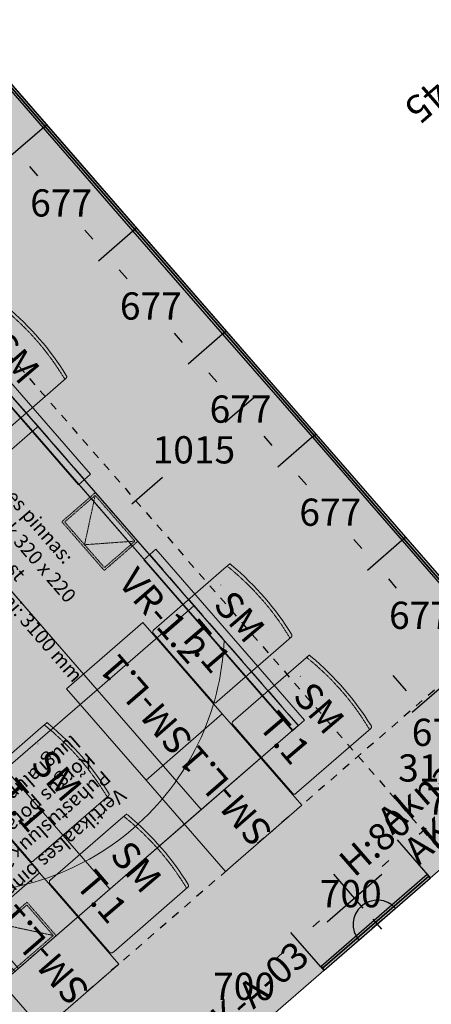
# Model space of a CAD drawing. Header units: millimetres. Extents: x -3074 to 179405, y -22 to 114374.
# Tile 63 of 184: x 145683 to 147721, y 73104 to 77985. Entities that reach past the tile are written whole.
import ezdxf

# ---------------------------------------------------------------- set-up
doc = ezdxf.new("R2010")
doc.units = ezdxf.units.MM
for name, pattern in [('Hidden', [4, 2, -2]), ('Hidden 100.00_ 50.00', [150, 100, -50]), ('Hidden_100', [80, 40, -40])]:
    doc.linetypes.add(name, pattern=pattern)
doc.layers.get('0').update_dxf_attribs({"true_color": 0x000000})
for name, color, linetype, true_color in [('_SA-ELEKTER_pistikupesad', 7, 'Continuous', 0x9900cc), ('_SA-LAGI_DIM', 250, 'Continuous', 0x333333), ('_SA-SISUSTUS_abi', 7, 'Continuous', 0x7f4f3f), ('_SA-SISUSTUS_tekst', 7, 'Continuous', 0x7f4f3f), ('Default', 7, 'Continuous', 0x000000)]:
    doc.layers.add(name, color=color, linetype=linetype, true_color=true_color)
for name, color, linetype, lineweight, true_color in [('_SA-ELEKTER_tekst', 7, 'Continuous', 9, 0x9900cc), ('_SA-LAGI', 7, 'Continuous', 9, 0x5b5b5b), ('_SA-LAGI_eriosade seadmed', 7, 'Continuous', 5, 0x9900cc), ('_SA-LAGI_hatch', 7, 'Continuous', 5, 0x787878), ('_SA-PORAND_hatch', 254, 'Continuous', 9, 0xbebebe), ('_SA-SEIN', 250, 'Continuous', 30, 0x333333), ('_SA-SEIN_dim', 1, 'Continuous', 13, 0xff0000), ('_SA-SISUSTUS_lahtine', 7, 'Continuous', 18, 0x7f4f3f), ('_SA-VALGUSTUS', 20, 'Continuous', 13, 0xff3f00), ('_SA-VALGUSTUS_valgusgrupid', 240, 'Continuous', 9, 0xff003f)]:
    doc.layers.add(name, color=color, linetype=linetype, lineweight=lineweight, true_color=true_color)
doc.styles.add('DIN Pro Light-Light', font='txt')
doc.styles.add('DIN Pro Medium-Medium', font='txt')
doc.dimstyles.new('INP_100_DIM', dxfattribs={"dimtxt": 135, "dimasz": 100, "dimexe": 50, "dimexo": 0.5, "dimgap": 20, "dimtad": 0, "dimtih": 1, "dimtoh": 1, "dimdec": 0, "dimzin": 1, "dimdsep": 46, "dimtxsty": 'DIN Pro Light-Light', "dimcen": 2.5, "dimadec": 1, "dimazin": 1, "dimtfac": 1, "dimtdec": 4, "dimtix": 1, "dimtofl": 0, "dimtmove": 1, "dimatfit": 3, "dimfxl": 1, "dimtolj": 1, "dimtzin": 1, "dimarcsym": 0})

# ---------------------------------------------------------------- blocks, each defined once
blk = doc.blocks.new('_SA pistik(syvistatud) x1')
at = {"linetype": 'ByBlock', "lineweight": -2}
blk.add_hatch(color=0, dxfattribs=at).paths.add_polyline_path([(-80.2, 0), (80, 0), (80, 1.8), (79.9, 3.5), (79.8, 5.3), (79.6, 7.1), (79.4, 9), (79.2, 10.8), (78.9, 12.6), (78.5, 14.5), (78.1, 16.3), (77.7, 18.2), (77.2, 20), (76.7, 21.9), (76.1, 23.7), (75.5, 25.5), (74.8, 27.4), (74.1, 29.2), (73.3, 31), (72.5, 32.8), (71.7, 34.6), (70.7, 36.4), (69.8, 38.2), (68.8, 39.9), (67.7, 41.7), (66.6, 43.4), (65.5, 45), (64.3, 46.7), (63, 48.3), (61.7, 49.9), (60.4, 51.5), (59.1, 53), (57.6, 54.5), (56.2, 56), (54.7, 57.4), (53.2, 58.8), (51.7, 60.1), (50.1, 61.4), (48.5, 62.7), (46.8, 63.9), (45.1, 65.1), (43.4, 66.2), (41.7, 67.3), (40, 68.3), (38.2, 69.3), (36.5, 70.3), (34.7, 71.2), (32.8, 72), (31, 72.8), (29.2, 73.5), (27.4, 74.2), (25.5, 74.9), (23.7, 75.5), (21.8, 76), (19.9, 76.5), (18.1, 77), (16.2, 77.4), (14.4, 77.8), (12.5, 78.1), (10.7, 78.4), (8.9, 78.6), (7.1, 78.8), (5.3, 78.9), (3.5, 79), (1.7, 79.1), (-0.1, 79.1), (-1.9, 79.1), (-3.6, 79), (-5.4, 78.9), (-7.2, 78.8), (-9.1, 78.6), (-10.9, 78.4), (-12.7, 78.1), (-14.6, 77.8), (-16.4, 77.4), (-18.3, 77), (-20.1, 76.5), (-22, 76), (-23.8, 75.5), (-25.7, 74.9), (-27.5, 74.2), (-29.4, 73.5), (-31.2, 72.8), (-33, 72), (-34.8, 71.2), (-36.6, 70.3), (-38.4, 69.3), (-40.2, 68.3), (-41.9, 67.3), (-43.6, 66.2), (-45.3, 65.1), (-47, 63.9), (-48.6, 62.7), (-50.3, 61.4), (-51.8, 60.1), (-53.4, 58.8), (-54.9, 57.4), (-56.4, 56), (-57.8, 54.5), (-59.2, 53), (-60.6, 51.5), (-61.9, 49.9), (-63.2, 48.3), (-64.4, 46.7), (-65.6, 45), (-66.8, 43.4), (-67.9, 41.7), (-69, 39.9), (-70, 38.2), (-70.9, 36.4), (-71.8, 34.6), (-72.7, 32.8), (-73.5, 31), (-74.3, 29.2), (-75, 27.4), (-75.7, 25.5), (-76.3, 23.7), (-76.9, 21.9), (-77.4, 20), (-77.9, 18.2), (-78.3, 16.3), (-78.7, 14.5), (-79.1, 12.6), (-79.4, 10.8), (-79.6, 9), (-79.8, 7.1), (-80, 5.3), (-80.1, 3.5), (-80.2, 1.8)], flags=0)
at = {"color": 0, "linetype": 'ByBlock', "lineweight": -2}
for p, q in [((0, 70.7), (0, 218.6)), ((-120, 114.6), (120, 114.6)), ((0, 22), (0, -22)), ((22, 0), (-22, 0))]:
    blk.add_line(p, q, dxfattribs=at)
blk.add_lwpolyline([(-80.2, 0), (80, 0, 0.986995)], format="xyb", close=True, dxfattribs=at)
blk = doc.blocks.new('SM-L.1')
at = {"color": 0, "lineweight": -2}
blk.add_lwpolyline([(-303.9, 0), (-303.9, -500), (296.1, -500), (296.1, 0)], close=True, dxfattribs=at)
at = {"color": 0, "linetype": 'ByBlock', "lineweight": -2, "extrusion": (0, 0, -1), "insert": (301.5, -176.7), "char_height": 135, "width": 1416.393, "attachment_point": 1, "text_direction": (-1, 0, 0), "style": 'DIN Pro Medium-Medium'}
blk.add_mtext('SM-L.1', dxfattribs=at)
blk = doc.blocks.new('SM-T.1')
at = {"color": 0, "lineweight": -2}
blk.add_line((-189.7, -122.2), (-190.8, -122.2), dxfattribs=at)
blk.add_lwpolyline([(-240.5, -519.5, 0.431685), (-229.3, -531.9), (221.7, -532.1), (222, -532.1), (222.2, -532.1), (222.5, -532.1), (222.8, -532.1), (223.1, -532), (223.4, -532), (223.7, -531.9), (223.9, -531.9), (224.2, -531.8), (224.5, -531.8), (224.8, -531.7), (225.1, -531.6), (225.3, -531.5), (225.6, -531.4), (225.9, -531.3), (226.2, -531.2), (226.4, -531), (226.7, -530.9), (226.9, -530.8), (227.2, -530.6), (227.5, -530.5), (227.7, -530.3), (227.9, -530.2), (228.2, -530), (228.4, -529.8), (228.6, -529.6), (228.9, -529.4), (229.1, -529.3), (229.3, -529.1), (229.5, -528.9), (229.7, -528.7), (229.9, -528.4), (233, -525), (233.1, -524.8), (233.2, -524.7), (233.2, -524.7), (233.2, -524.7), (233.2, -524.7), (233.2, -524.7), (233.2, -524.7), (233.2, -524.7), (233.2, -524.7), (233.2, -524.7), (233.2, -524.7), (233.2, -524.7), (233.2, -524.7), (233.2, -524.7), (233.2, -524.7), (233.2, -524.7), (233.2, -524.7), (233.2, -524.6), (233.2, -524.4), (233.4, -515.3), (233.6, -28.9), (233.6, -28.7), (233.6, -28.5), (233.5, -28.3), (233.5, -28), (233.5, -27.8), (233.4, -27.6), (233.4, -27.3), (233.3, -27.1), (233.3, -26.9), (233.2, -26.7), (233.1, -26.4), (233.1, -26.2), (233, -26), (232.9, -25.7), (232.8, -25.5), (232.7, -25.3), (232.6, -25.1), (232.5, -24.8), (232.4, -24.6), (232.3, -24.4), (232.2, -24.2), (232, -24), (231.9, -23.7), (231.8, -23.5), (231.6, -23.3), (231.5, -23.1), (231.3, -22.9), (231.1, -22.7), (231, -22.5), (230.8, -22.3), (230.6, -22.1), (230.5, -21.9), (230.3, -21.7), (230.1, -21.5), (229.9, -21.4), (229.7, -21.2), (229.5, -21), (229.3, -20.9), (229.1, -20.7), (228.9, -20.5), (228.7, -20.4), (228.5, -20.2), (228.3, -20.1), (228, -20), (227.8, -19.8), (227.6, -19.7), (227.4, -19.6), (227.1, -19.5), (226.9, -19.3), (226.7, -19.2), (226.5, -19.1), (226.2, -19), (226, -18.9), (225.7, -18.8), (225.5, -18.8), (225.3, -18.7), (225, -18.6), (224.8, -18.5), (224.6, -18.5), (224.3, -18.4), (224.1, -18.3), (223.8, -18.3), (223.6, -18.3), (223.4, -18.2), (195.4, -14), (167.4, -10.3), (139.5, -7.1), (111.6, -4.6), (83.8, -2.6), (56, -1.2), (28.3, -0.3), (0.6, 0), (-27.7, -0.3), (-56.2, -1.1), (-84.8, -2.5), (-113.6, -4.5), (-142.6, -7), (-171.8, -10.1), (-201.1, -13.8), (-230.6, -18), (-237.4, -19.2), (-239.1, -19.6), (-239.5, -19.7), (-239.7, -19.7), (-239.8, -19.8), (-240, -19.8), (-240, -19.8), (-240.1, -19.8), (-240.1, -19.9), (-240.1, -19.9), (-240.2, -19.9), (-240.2, -19.9), (-240.2, -19.9), (-240.2, -19.9), (-240.2, -19.9), (-240.2, -19.9), (-240.2, -19.9), (-240.2, -19.9), (-240.2, -19.9), (-240.2, -19.9), (-240.2, -19.9), (-240.2, -19.9), (-240.2, -19.9), (-240.3, -19.9), (-240.3, -19.9), (-240.3, -19.9), (-240.3, -19.9), (-240.3, -20), (-240.3, -20), (-240.3, -20), (-240.3, -20), (-240.3, -20), (-240.3, -20.5), (-240.5, -59)], format="xyb", close=True, dxfattribs=at)
blk.add_open_spline([(-240.5, -37.6), (-182.5, -27), (-64.7, -16.1), (54.8, -15.5), (173, -26.1), (233.6, -36.7)], degree=2, knots=[0.019398, 0.019398, 0.019398, 1, 2, 3, 3.984807, 3.984807, 3.984807], dxfattribs=at)
at = {"color": 0, "linetype": 'ByBlock', "lineweight": -2, "insert": (-140, -86.3), "char_height": 135, "width": 765.738, "attachment_point": 1, "rotation": 359.473, "style": 'DIN Pro Medium-Medium'}
blk.add_mtext('{\\fDIN Pro;SM}\\P{\\fDIN Pro;T.1}\\P', dxfattribs=at)
blk = doc.blocks.new('*D372')
at = {"layer": '_SA-SEIN_dim', "color": 0, "lineweight": -2}
for p, q in [((147173.7, 73291), (147025.8, 73461.1)), ((146983.2, 73357.8), (146949.5, 73328.5)), ((146605.5, 73029.5), (146639.2, 73058.8)), ((146645.2, 72831.4), (146497.2, 73001.6))]:
    blk.add_line(p, q, dxfattribs=at)
at = {"layer": '_SA-SEIN_dim', "color": 0}
for points in [[(146994.1, 73345.2), (146972.2, 73370.4), (147058.6, 73423.4)], [(146594.6, 73042.1), (146616.4, 73016.9), (146530, 72963.9)]]:
    blk.add_solid(points, dxfattribs=at)
at = {"layer": 'Defpoints', "color": 0}
for p in [(147174.1, 73290.6), (146530, 72963.9), (146645.5, 72831.1)]:
    blk.add_point(p, dxfattribs=at)
at = {"layer": '_SA-SEIN_dim', "color": 0, "insert": (146794.3, 73193.6), "char_height": 135, "attachment_point": 5, "style": 'DIN Pro Light-Light'}
blk.add_mtext('\\A1;700', dxfattribs=at)
blk = doc.blocks.new('*D373')
at = {"layer": '_SA-SEIN_dim', "color": 0, "lineweight": -2}
for p, q in [((147717.5, 73731.8), (147553.8, 73920.1)), ((147511.2, 73816.8), (147477.8, 73787.7)), ((147134.1, 73489), (147167.5, 73518)), ((147173.7, 73291), (147025.8, 73461.1))]:
    blk.add_line(p, q, dxfattribs=at)
at = {"layer": '_SA-SEIN_dim', "color": 0}
for points in [[(147522.1, 73804.2), (147500.2, 73829.3), (147586.6, 73882.4)], [(147123.2, 73501.6), (147145, 73476.4), (147058.6, 73423.4)]]:
    blk.add_solid(points, dxfattribs=at)
at = {"layer": 'Defpoints', "color": 0}
for p in [(147717.8, 73731.4), (147058.6, 73423.4), (147174.1, 73290.6)]:
    blk.add_point(p, dxfattribs=at)
at = {"layer": '_SA-SEIN_dim', "color": 0, "insert": (147322.6, 73652.9), "char_height": 135, "attachment_point": 5, "style": 'DIN Pro Light-Light'}
blk.add_mtext('\\A1;700', dxfattribs=at)
blk = doc.blocks.new('*D374')
at = {"layer": '_SA-SEIN_dim', "color": 0, "lineweight": -2}
for p, q in [((148245.8, 74191), (148082.1, 74379.3)), ((148039.5, 74276), (148005.9, 74246.8)), ((147662.1, 73948), (147695.6, 73977.1)), ((147717.5, 73731.8), (147553.8, 73920.1))]:
    blk.add_line(p, q, dxfattribs=at)
at = {"layer": '_SA-SEIN_dim', "color": 0}
for points in [[(148050.4, 74263.4), (148028.5, 74288.6), (148114.9, 74341.6)], [(147651.2, 73960.6), (147673, 73935.4), (147586.6, 73882.4)]]:
    blk.add_solid(points, dxfattribs=at)
at = {"layer": 'Defpoints', "color": 0}
for p in [(148246.1, 74190.7), (147586.6, 73882.4), (147717.8, 73731.4)]:
    blk.add_point(p, dxfattribs=at)
at = {"layer": '_SA-SEIN_dim', "color": 0, "insert": (147850.8, 74112), "char_height": 135, "attachment_point": 5, "style": 'DIN Pro Light-Light'}
blk.add_mtext('\\A1;700', dxfattribs=at)
blk = doc.blocks.new('*D375')
at = {"layer": '_SA-SEIN_dim', "color": 0, "lineweight": -2}
for p, q in [((145372.7, 77974.4), (145184.4, 77810.7)), ((145287.7, 77768), (145327, 77722.8)), ((145816.9, 77463.3), (145628.6, 77299.7)), ((145600.8, 77407.9), (145561.5, 77453.1))]:
    blk.add_line(p, q, dxfattribs=at)
at = {"layer": '_SA-SEIN_dim', "color": 0}
for points in [[(145300.3, 77779), (145275.2, 77757.1), (145222.1, 77843.5)], [(145588.2, 77397), (145613.4, 77418.9), (145666.4, 77332.5)]]:
    blk.add_solid(points, dxfattribs=at)
at = {"layer": 'Defpoints', "color": 0}
for p in [(145373.1, 77974.7), (145817.3, 77463.7), (145666.4, 77332.5)]:
    blk.add_point(p, dxfattribs=at)
at = {"layer": '_SA-SEIN_dim', "color": 0, "insert": (145444.3, 77588), "char_height": 135, "attachment_point": 5, "style": 'DIN Pro Light-Light'}
blk.add_mtext('\\A1;677', dxfattribs=at)
blk = doc.blocks.new('*D376')
at = {"layer": '_SA-SEIN_dim', "color": 0, "lineweight": -2}
for p, q in [((148020.6, 74892.9), (147626.7, 74550.5)), ((147598.9, 74658.7), (147533.3, 74734.2)), ((148419.8, 74342.4), (148071.1, 74039.3)), ((148174.5, 73996.6), (148240.1, 73921.1))]:
    blk.add_line(p, q, dxfattribs=at)
at = {"layer": '_SA-SEIN_dim', "color": 0}
for points in [[(147586.3, 74647.8), (147611.4, 74669.7), (147664.5, 74583.3)], [(148187, 74007.5), (148161.9, 73985.7), (148108.9, 74072.1)]]:
    blk.add_solid(points, dxfattribs=at)
at = {"layer": 'Defpoints', "color": 0}
for p in [(148021, 74893.2), (148420.2, 74342.7), (148108.9, 74072.1)]:
    blk.add_point(p, dxfattribs=at)
at = {"layer": '_SA-SEIN_dim', "color": 0, "insert": (147777.9, 74452.7), "char_height": 135, "attachment_point": 5, "style": 'DIN Pro Light-Light'}
blk.add_mtext('\\A1;677', dxfattribs=at)
blk = doc.blocks.new('*D377')
at = {"layer": '_SA-SEIN_dim', "color": 0, "lineweight": -2}
for p, q in [((148483.5, 74397.7), (148319.9, 74586)), ((148277.2, 74482.7), (148190.4, 74407.2)), ((148114.9, 74341.6), (148039.5, 74276)), ((148245.8, 74191), (148082.1, 74379.3)), ((148039.5, 74276), (147939.5, 74276))]:
    blk.add_line(p, q, dxfattribs=at)
at = {"layer": '_SA-SEIN_dim', "color": 0}
for points in [[(148288.1, 74470.1), (148266.3, 74495.2), (148352.7, 74548.3)], [(148179.5, 74419.8), (148201.3, 74394.6), (148114.9, 74341.6)]]:
    blk.add_solid(points, dxfattribs=at)
at = {"layer": 'Defpoints', "color": 0}
for p in [(148483.9, 74397.3), (148114.9, 74341.6), (148246.1, 74190.7)]:
    blk.add_point(p, dxfattribs=at)
at = {"layer": '_SA-SEIN_dim', "color": 0, "insert": (147710.6, 74276), "char_height": 135, "attachment_point": 5, "style": 'DIN Pro Light-Light'}
blk.add_mtext('\\A1;315', dxfattribs=at)
blk = doc.blocks.new('*D378')
at = {"layer": '_SA-SEIN_dim', "color": 0, "lineweight": -2}
for p, q in [((147576.4, 75403.9), (147405.6, 75255.5)), ((147509, 75212.8), (147548.3, 75167.6)), ((147822, 74852.7), (147782.7, 74897.9)), ((148020.6, 74892.9), (147849.9, 74744.4))]:
    blk.add_line(p, q, dxfattribs=at)
at = {"layer": '_SA-SEIN_dim', "color": 0}
for points in [[(147521.5, 75223.7), (147496.4, 75201.9), (147443.4, 75288.3)], [(147809.4, 74841.8), (147834.6, 74863.6), (147887.6, 74777.2)]]:
    blk.add_solid(points, dxfattribs=at)
at = {"layer": 'Defpoints', "color": 0}
for p in [(147576.8, 75404.2), (148021, 74893.2), (147887.6, 74777.2)]:
    blk.add_point(p, dxfattribs=at)
at = {"layer": '_SA-SEIN_dim', "color": 0, "insert": (147665.5, 75032.8), "char_height": 135, "attachment_point": 5, "style": 'DIN Pro Light-Light'}
blk.add_mtext('\\A1;677', dxfattribs=at)
blk = doc.blocks.new('*D379')
at = {"layer": '_SA-SEIN_dim', "color": 0, "lineweight": -2}
for p, q in [((147132.1, 75915), (146961.4, 75766.5)), ((147064.7, 75723.9), (147104, 75678.7)), ((147377.8, 75363.7), (147338.5, 75408.9)), ((147576.4, 75403.9), (147405.6, 75255.5))]:
    blk.add_line(p, q, dxfattribs=at)
at = {"layer": '_SA-SEIN_dim', "color": 0}
for points in [[(147077.3, 75734.8), (147052.1, 75712.9), (146999.1, 75799.3)], [(147365.2, 75352.8), (147390.3, 75374.7), (147443.4, 75288.3)]]:
    blk.add_solid(points, dxfattribs=at)
at = {"layer": 'Defpoints', "color": 0}
for p in [(147132.5, 75915.3), (147576.8, 75404.2), (147443.4, 75288.3)]:
    blk.add_point(p, dxfattribs=at)
at = {"layer": '_SA-SEIN_dim', "color": 0, "insert": (147221.2, 75543.8), "char_height": 135, "attachment_point": 5, "style": 'DIN Pro Light-Light'}
blk.add_mtext('\\A1;677', dxfattribs=at)
blk = doc.blocks.new('*D380')
at = {"layer": '_SA-SEIN_dim', "color": 0, "lineweight": -2}
for p, q in [((146687.9, 76426), (146517.1, 76277.6)), ((146620.5, 76234.9), (146659.8, 76189.7)), ((146933.5, 75874.8), (146894.2, 75920)), ((147132.1, 75915), (146961.4, 75766.5))]:
    blk.add_line(p, q, dxfattribs=at)
at = {"layer": '_SA-SEIN_dim', "color": 0}
for points in [[(146633.1, 76245.8), (146607.9, 76224), (146554.9, 76310.4)], [(146920.9, 75863.9), (146946.1, 75885.7), (146999.1, 75799.3)]]:
    blk.add_solid(points, dxfattribs=at)
at = {"layer": 'Defpoints', "color": 0}
for p in [(146688.3, 76426.3), (147132.5, 75915.3), (146999.1, 75799.3)]:
    blk.add_point(p, dxfattribs=at)
at = {"layer": '_SA-SEIN_dim', "color": 0, "insert": (146777, 76054.8), "char_height": 135, "attachment_point": 5, "style": 'DIN Pro Light-Light'}
blk.add_mtext('\\A1;677', dxfattribs=at)
blk = doc.blocks.new('*D381')
at = {"layer": '_SA-SEIN_dim', "color": 0, "lineweight": -2}
for p, q in [((146243.6, 76937), (146072.9, 76788.6)), ((146176.2, 76745.9), (146215.5, 76700.7)), ((146489.3, 76385.8), (146450, 76431)), ((146687.9, 76426), (146517.1, 76277.6))]:
    blk.add_line(p, q, dxfattribs=at)
at = {"layer": '_SA-SEIN_dim', "color": 0}
for points in [[(146188.8, 76756.9), (146163.7, 76735), (146110.6, 76821.4)], [(146476.7, 76374.9), (146501.8, 76396.8), (146554.9, 76310.4)]]:
    blk.add_solid(points, dxfattribs=at)
at = {"layer": 'Defpoints', "color": 0}
for p in [(146244, 76937.4), (146688.3, 76426.3), (146554.9, 76310.4)]:
    blk.add_point(p, dxfattribs=at)
at = {"layer": '_SA-SEIN_dim', "color": 0, "insert": (146332.7, 76565.9), "char_height": 135, "attachment_point": 5, "style": 'DIN Pro Light-Light'}
blk.add_mtext('\\A1;677', dxfattribs=at)
blk = doc.blocks.new('*D382')
at = {"layer": '_SA-SEIN_dim', "color": 0, "lineweight": -2}
for p, q in [((145816.9, 77463.3), (145628.6, 77299.7)), ((145732, 77257), (145771.3, 77211.8)), ((146045, 76896.9), (146005.7, 76942.1)), ((146243.6, 76937), (146072.9, 76788.6))]:
    blk.add_line(p, q, dxfattribs=at)
at = {"layer": '_SA-SEIN_dim', "color": 0}
for points in [[(145744.6, 77267.9), (145719.4, 77246.1), (145666.4, 77332.5)], [(146032.4, 76886), (146057.6, 76907.8), (146110.6, 76821.4)]]:
    blk.add_solid(points, dxfattribs=at)
at = {"layer": 'Defpoints', "color": 0}
for p in [(145817.3, 77463.7), (146244, 76937.4), (146110.6, 76821.4)]:
    blk.add_point(p, dxfattribs=at)
at = {"layer": '_SA-SEIN_dim', "color": 0, "insert": (145888.5, 77076.9), "char_height": 135, "attachment_point": 5, "style": 'DIN Pro Light-Light'}
blk.add_mtext('\\A1;677', dxfattribs=at)
blk = doc.blocks.new('*D561')
at = {"layer": '_SA-LAGI_DIM', "color": 0, "lineweight": -2}
for p, q in [((146929.6, 76185.3), (146896.2, 76223.7)), ((146853.5, 76120.4), (146701.1, 75987.9)), ((146238.4, 75585.7), (146390.9, 75718.2)), ((146163.6, 75519.4), (146130.2, 75557.8))]:
    blk.add_line(p, q, dxfattribs=at)
at = {"layer": '_SA-LAGI_DIM', "color": 0}
for points in [[(146864.5, 76107.8), (146842.6, 76133), (146929, 76186)], [(146227.5, 75598.3), (146249.4, 75573.1), (146163, 75520.1)]]:
    blk.add_solid(points, dxfattribs=at)
at = {"layer": 'Defpoints', "color": 0}
for p in [(146929, 76186), (146929.9, 76184.9), (146163.9, 75519)]:
    blk.add_point(p, dxfattribs=at)
at = {"layer": '_SA-LAGI_DIM', "color": 0, "insert": (146546, 75853), "char_height": 135, "attachment_point": 5, "style": 'DIN Pro Light-Light'}
blk.add_mtext('\\A1;1015', dxfattribs=at)
blk = doc.blocks.new('VR-1.2')
at = {"color": 0, "linetype": 'Hidden 100.00_ 50.00', "lineweight": -2}
blk.add_line((41, -26.6), (777.1, -873.4), dxfattribs=at)
at = {"color": 0, "lineweight": -2}
blk.add_lwpolyline([(71.2, -0.4), (10.8, -52.8), (746.9, -899.6), (807.3, -847.1)], close=True, dxfattribs=at)
at = {"color": 0, "lineweight": -2, "extrusion": (0, 0, -1), "insert": (101.8, 26.6), "char_height": 135, "width": 1378.033, "attachment_point": 1, "text_direction": (0.656059, -0.75471, 0), "style": 'DIN Pro Medium-Medium'}
blk.add_mtext('VR-1.2', dxfattribs=at)
blk = doc.blocks.new('Vertikaalne puhastusluuk 320 x 220')
at = {"layer": '_SA-LAGI_eriosade seadmed', "linetype": 'Hidden'}
for points in [[(-23.6, 271), (-265.1, 61.1), (-120.8, -105), (120.8, 105)], [(-24.6, 256.9), (-251, 60.1), (-119.8, -90.9), (106.6, 106)]]:
    blk.add_lwpolyline(points, close=True, dxfattribs=at)
blk.add_lwpolyline([(-24.6, 256.9), (-6.6, 7.5), (-251, 60.1)], dxfattribs=at)

msp = doc.modelspace()

# ---------------------------------------------------------------- hatches: boundary and pattern name
at = {"layer": '_SA-LAGI_hatch'}
h = msp.add_hatch(dxfattribs=at)
h.set_pattern_fill('Plus', color=256, scale=100, angle=41, style=0, pattern_type=2)
h.set_pattern_definition([(41, (-9.43, -8.2), (-65.6059, 75.47096), [25, -75]), (131, (8.2, -9.43), (-75.47096, -65.6059), [25, -75])])
h.paths.add_polyline_path([(138951.6, 72391.6), (142061.3, 68814.3), (148483.9, 74397.3), (145374.1, 77974.7)], flags=0)
h.paths.add_polyline_path([(140509.4, 72421), (142307.1, 70353), (147061.8, 74486.1), (145261.7, 76552.2)], flags=0)
h = msp.add_hatch(dxfattribs=at)
h.set_pattern_fill('Squares', color=256, scale=200, angle=41, style=0, pattern_type=2)
h.set_pattern_definition([(41, (-2e-13, 0), (-32.802951, 37.735479), [50, -50]), (131, (-2e-13, 0), (-37.735479, -32.802951), [50, -50])])
h.paths.add_polyline_path([(142960.2, 70920.7), (141162, 72984.6), (145266, 76552), (147061.8, 74486.1)], flags=0)
at = {"layer": '_SA-PORAND_hatch', "true_color": 0xf1f1e1}
msp.add_hatch(color=7, dxfattribs=at).paths.add_polyline_path([(139162.9, 72575.3), (145374.1, 77974.7), (146535.4, 76638.8), (148483.9, 74397.3), (148246.1, 74190.7), (147717.8, 73731.4), (147189.5, 73272.2), (146661.2, 72812.9), (146132.9, 72353.7), (145604.7, 71894.5), (145076.4, 71435.2), (144548.1, 70976), (144019.8, 70516.7), (143491.5, 70057.5), (142963.2, 69598.3), (142434.9, 69139), (142272.6, 68998)], flags=0)

# ---------------------------------------------------------------- linework, layer by layer
at = {"layer": '_SA-LAGI'}
for points in [[(138951.6, 72391.6), (142061.3, 68814.3), (148483.9, 74397.3), (145374.1, 77974.7)], [(140509.4, 72421), (142307.1, 70353), (147061.8, 74486.1), (145264, 76554.2)]]:
    msp.add_lwpolyline(points, close=True, dxfattribs=at)
at = {"layer": '_SA-LAGI_hatch'}
for points in [[(145263.7, 76549.9), (145773.7, 75967.9), (145747.7, 75945.2), (145237.2, 76527)], [(145237.2, 76527), (145747.3, 75944.9), (145294.9, 75551.5), (144784.4, 76133.3)], [(146519.3, 75056.8), (145747.3, 75944.9), (145294.8, 75551.6), (146066.5, 74663.2)], [(146545.8, 75079.8), (145773.7, 75967.9), (145747.7, 75945.2), (146519.3, 75056.8)], [(146066.5, 74663.2), (145294.5, 75551.3), (144842, 75158), (145613.7, 74269.5)], [(147035.4, 74463.2), (147061.8, 74486.1), (146545.8, 75079.8), (146519.3, 75056.8)], [(146582.5, 74069.5), (147035.4, 74463.2), (146519.3, 75056.8), (146066.5, 74663.2)], [(146129.7, 73675.9), (146582.5, 74069.5), (146066.5, 74663.2), (145613.7, 74269.5)], [(145676.9, 73282.3), (146129.7, 73675.9), (145613.7, 74269.5), (145160.9, 73875.9)]]:
    msp.add_lwpolyline(points, close=True, dxfattribs=at)
at = {"layer": '_SA-SEIN'}
for points in [[(145808.8, 77456.3), (145372.5, 77958.3), (145371.3, 77941.4), (145799.8, 77448.4)], [(145817.9, 77464.2), (145373.6, 77975.2), (145372.5, 77958.3), (145808.8, 77456.3)], [(145808.8, 77456.3), (145799.8, 77448.4), (146244, 76937.4), (146253.1, 76945.2)], [(145817.9, 77464.2), (145808.8, 77456.3), (146253.1, 76945.2), (146262.1, 76953.1)], [(146253.1, 76945.2), (146244, 76937.4), (146688.3, 76426.3), (146697.3, 76434.2)], [(146262.1, 76953.1), (146253.1, 76945.2), (146697.3, 76434.2), (146706.4, 76442.1)], [(146697.3, 76434.2), (146688.3, 76426.3), (147132.5, 75915.3), (147141.6, 75923.2)], [(146706.4, 76442.1), (146697.3, 76434.2), (147141.6, 75923.2), (147150.6, 75931)], [(147141.6, 75923.2), (147132.5, 75915.3), (147576.8, 75404.2), (147585.8, 75412.1)], [(147150.6, 75931), (147141.6, 75923.2), (147585.8, 75412.1), (147594.9, 75420)], [(147585.8, 75412.1), (147576.8, 75404.2), (148021, 74893.2), (148030.1, 74901.1)], [(147594.9, 75420), (147585.8, 75412.1), (148030.1, 74901.1), (148039.1, 74908.9)], [(147708.5, 73739.2), (147700.6, 73748.2), (147175.6, 73291.9), (147183.4, 73282.9)], [(147716.3, 73730.1), (147717.8, 73731.4), (147702.1, 73749.5), (147700.6, 73748.2)], [(147716.3, 73730.1), (147708.5, 73739.2), (147183.4, 73282.9), (147191.3, 73273.8)], [(147189.8, 73272.5), (147191.3, 73273.8), (147175.6, 73291.9), (147174.1, 73290.6)]]:
    msp.add_lwpolyline(points, close=True, dxfattribs=at)
at = {"layer": '_SA-SISUSTUS_abi', "linetype": 'Hidden_100'}
for p, q in [((144735.3, 77353), (147818.7, 73805.9)), ((148038.7, 74924.6), (141608.6, 69335))]:
    msp.add_line(p, q, dxfattribs=at)
at = {"layer": '_SA-VALGUSTUS_valgusgrupid'}
msp.add_arc((145390.7, 74963.9), 1306, 264.3092, 357.65, dxfattribs=at)

# ---------------------------------------------------------------- block references
at = {"layer": '_SA-ELEKTER_pistikupesad', "xscale": 1.499999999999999, "yscale": 1.499999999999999, "zscale": 1.5, "rotation": 41.00000183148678}
msp.add_blockref('_SA pistik(syvistatud) x1', (147453.7, 73501.8), dxfattribs=at)
at = {"layer": '_SA-SISUSTUS_lahtine', "rotation": 310.9999998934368}
for p in [(145781.3, 76402.7), (146896.6, 75119.7), (147290.3, 74666.9), (145991, 74332.5), (146384.6, 73879.6)]:
    msp.add_blockref('SM-T.1', p, dxfattribs=at)
at = {"layer": '_SA-SISUSTUS_lahtine', "xscale": -1, "rotation": 130.9999998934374}
for p in [(146115, 74439.7), (146508.6, 73986.9), (145209.3, 73652.4), (145603, 73199.6)]:
    msp.add_blockref('SM-L.1', p, dxfattribs=at)
at = {"layer": '_SA-VALGUSTUS', "xscale": -1, "rotation": 82.00000176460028}
for p in [(145247.3, 76596.9), (146307, 75377.9), (144872.5, 74132)]:
    msp.add_blockref('VR-1.2', p, dxfattribs=at)
at = {"layer": 'Default'}
for p, rotation in [((145996.9, 75375.9), 269.9999999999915), ((145598.7, 73505.8), 179.9999999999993)]:
    msp.add_blockref('Vertikaalne puhastusluuk 320 x 220', p, dxfattribs=dict(at, rotation=rotation))

# ---------------------------------------------------------------- texts
at = {"layer": '_SA-ELEKTER_tekst', "char_height": 135, "attachment_point": 1, "style": 'DIN Pro Light-Light'}
for s, insert, width, rotation in [('2 x IP45', (148157, 77888.6), 1538.852, 221), ('H:80', (147251.5, 73831.5), 1007.705, 41)]:
    msp.add_mtext(s, dxfattribs=dict(at, insert=insert, width=width, rotation=rotation))
at = {"layer": '_SA-LAGI_eriosade seadmed', "char_height": 70, "width": 2841.311, "attachment_point": 1, "style": 'DIN Pro Light-Light'}
for insert, rotation in [((145375, 75994.8, 30.1), 311), ((146217.6, 74127.7, 30.1), 221)]:
    msp.add_mtext('{\\fDIN Pro;Vertikaalses pinnas:}\\P{\\fDIN Pro;Puhastusluuk 320 x 220}\\P{\\fDIN Pro;Kõrgus põrandast}\\P{\\fDIN Pro;luugi alumise ääreni: 3100 mm}\\P', dxfattribs=dict(at, insert=insert, rotation=rotation))
at = {"layer": '_SA-SISUSTUS_tekst', "char_height": 135, "attachment_point": 1, "rotation": 40.9865, "style": 'DIN Pro Medium-Medium'}
for s, insert, width in [('Aknakatted', (147439.9, 74041.8), 2176.23), ('AK-A-03', (147571.2, 73890.9), 1693.77), ('AK-A-03', (146529.2, 72985.2), 1693.77)]:
    msp.add_mtext(s, dxfattribs=dict(at, insert=insert, width=width))

# ---------------------------------------------------------------- dimensions: what is measured, and where the dimension line sits
at = {"layer": '_SA-LAGI_DIM'}
dim = msp.add_linear_dim(base=(146929, 76186), p1=(146163.9, 75519), p2=(146929.9, 76184.9), angle=41, dimstyle='INP_100_DIM', override={"dimtxt": 135, "dimasz": 100, "dimexe": 50, "dimexo": 0.5, "dimgap": 20, "dimdec": 0, "dimzin": 1, "dimtxsty": 'DIN Pro Light-Light', "dimsah": 0, "dimcen": 2.5, "dimadec": 1, "dimazin": 1, "dimtix": 0, "dimtmove": 0, "dimtzin": 1}, dxfattribs=at)
dim.commit()
dim.dimension.update_dxf_attribs({"geometry": '*D561', "text_midpoint": (146546, 75853)})
at = {"layer": '_SA-SEIN_dim'}
for base, p1, p2, angle, picture, middle in [((145666.4, 77332.5), (145373.1, 77974.7), (145817.3, 77463.7), 311, '*D375', (145444.3, 77588)), ((146110.6, 76821.4), (145817.3, 77463.7), (146244, 76937.4), 311, '*D382', (145888.5, 77076.9)), ((146554.9, 76310.4), (146244, 76937.4), (146688.3, 76426.3), 311, '*D381', (146332.7, 76565.9)), ((146999.1, 75799.3), (146688.3, 76426.3), (147132.5, 75915.3), 311, '*D380', (146777, 76054.8)), ((147443.4, 75288.3), (147132.5, 75915.3), (147576.8, 75404.2), 311, '*D379', (147221.2, 75543.8)), ((147887.6, 74777.2), (147576.8, 75404.2), (148021, 74893.2), 311, '*D378', (147665.5, 75032.8)), ((148114.9, 74341.6), (148483.9, 74397.3), (148246.1, 74190.7), 221, '*D377', (147710.6, 74276)), ((147586.6, 73882.4), (148246.1, 74190.7), (147717.8, 73731.4), 221, '*D374', (147850.8, 74112)), ((147058.6, 73423.4), (147717.8, 73731.4), (147174.1, 73290.6), 221, '*D373', (147322.6, 73652.9)), ((146530, 72963.9), (147174.1, 73290.6), (146645.5, 72831.1), 221, '*D372', (146794.3, 73193.6))]:
    dim = msp.add_linear_dim(base=base, p1=p1, p2=p2, angle=angle, dimstyle='INP_100_DIM', override={"dimtxt": 135, "dimasz": 100, "dimexe": 50, "dimexo": 0.5, "dimgap": 20, "dimdec": 0, "dimzin": 1, "dimtxsty": 'DIN Pro Light-Light', "dimsah": 0, "dimcen": 2.5, "dimadec": 1, "dimazin": 1, "dimtix": 0, "dimtmove": 0, "dimtzin": 1}, dxfattribs=at)
    dim.commit()
    dim.dimension.update_dxf_attribs({"geometry": picture, "text_midpoint": middle})
dim = msp.add_linear_dim(base=(148108.9, 74072.1), p1=(148021, 74893.2), p2=(148420.2, 74342.7), angle=311, dimstyle='INP_100_DIM', override={"dimtxt": 135, "dimasz": 100, "dimexe": 50, "dimexo": 0.5, "dimgap": 20, "dimdec": 0, "dimzin": 1, "dimtxsty": 'DIN Pro Light-Light', "dimsah": 0, "dimcen": 2.5, "dimadec": 1, "dimazin": 1, "dimtix": 0, "dimtmove": 0, "dimtzin": 1}, dxfattribs=at)
dim.commit()
dim.dimension.update_dxf_attribs({"geometry": '*D376', "text_midpoint": (147777.9, 74452.7), "dimtype": 160})

doc.saveas('drawing.dxf')
